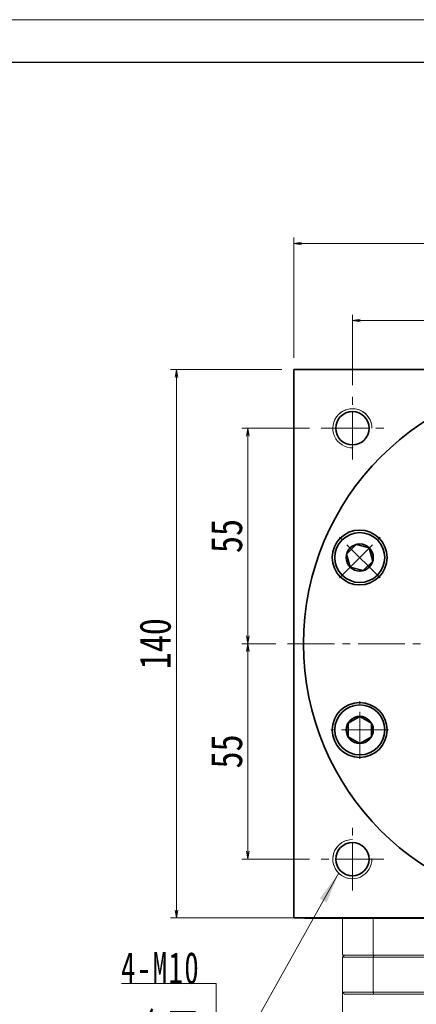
# Model space of a CAD drawing. Header units: millimetres. Extents: x 11 to 930, y 0 to 647.
# Tile 7 of 8: x 488 to 590, y 396 to 647. Entities that reach past the tile are written whole.
import ezdxf

# ---------------------------------------------------------------- set-up
doc = ezdxf.new("R2010")
doc.units = ezdxf.units.MM
doc.set_wipeout_variables(frame=1)
doc.linetypes.add('点画线', pattern=[18, 12, -2, 2, -2])
for name, color, linetype, lineweight in [('中心线层', 1, '点画线', 18), ('图框_外框线', 7, 'Continuous', 18), ('尺寸线层', 3, 'Continuous', 18), ('粗实线', 7, 'Continuous', 40), ('粗实线层', 7, 'Continuous', 35)]:
    doc.layers.add(name, color=color, linetype=linetype, lineweight=lineweight)
doc.styles.add('宋体', font='SimSun.ttf', dxfattribs={"width": 0.8})
doc.styles.add('标准', font='SimSun.ttf', dxfattribs={"width": 0.667})
doc.dimstyles.new('A水平标注$0', dxfattribs={"dimtxt": 3.5, "dimasz": 2, "dimexe": 1.5, "dimexo": 3, "dimgap": 1.1, "dimtad": 1, "dimtoh": 1, "dimdec": 4, "dimdsep": 46, "dimtxsty": '宋体', "dimblk": 'OPEN', "dimcen": 3, "dimclrd": 3, "dimclre": 3, "dimclrt": 6, "dimadec": 0, "dimazin": 0, "dimtm": 1e-09, "dimtfac": 1, "dimtdec": 4, "dimtix": 1, "dimtmove": 0, "dimatfit": 3, "dimldrblk": 'OPEN', "dimfxl": 0, "dimlwd": 13, "dimlwe": 13, "dimarcsym": 0})

# ---------------------------------------------------------------- blocks, each defined once
blk = doc.blocks.new('*X6')
at = {"layer": '尺寸线层', "linetype": 'Continuous'}
blk.add_hatch(color=0, dxfattribs=at).paths.add_polyline_path([(31.37, 46.34), (28.29, 38.78), (26.53, 39.77)], flags=0)
at = {"layer": '尺寸线层', "color": 0, "linetype": 'Continuous'}
blk.add_line((31.37, 46.34), (5.4, 0), dxfattribs=at)
at = {"layer": '尺寸线层', "color": 0}
for p, q in [((0, 18.1), (-24.14, 18.1)), ((0, 0), (0, 18.1)), ((5.4, 0), (0, 0)), ((0, 0), (-24.14, 0))]:
    blk.add_line(p, q, dxfattribs=at)
at = {"layer": '尺寸线层', "color": 0, "insert": (-4.05, 1.62), "char_height": 8.1, "width": 40.1721, "attachment_point": 9, "line_spacing_factor": 1.15057, "style": '标准'}
blk.add_mtext('\\T1.1;4-M10\\P5个面', dxfattribs=at)
blk = doc.blocks.new('_Open')
at = {"color": 0, "linetype": 'ByBlock', "lineweight": -2}
for p, q in [((-1, 0.17), (0, 0)), ((-1, -0.17), (0, 0)), ((0, 0), (-1, 0))]:
    blk.add_line(p, q, dxfattribs=at)
blk = doc.blocks.new('*D26')
at = {"color": 3, "lineweight": 13, "transparency": 16777216}
for p, q in [((558.31, 560.58), (558.31, 591.27)), ((698.31, 560.58), (698.31, 591.27)), ((560.31, 589.77), (696.31, 589.77))]:
    blk.add_line(p, q, dxfattribs=at)
at = {"layer": 'Defpoints', "color": 0, "transparency": 16777216}
for p in [(698.31, 589.77), (558.31, 557.58), (698.31, 557.58)]:
    blk.add_point(p, dxfattribs=at)
at = {"color": 3, "lineweight": 13, "transparency": 16777216, "xscale": 2, "yscale": 2, "zscale": 2, "rotation": 180}
blk.add_blockref('_Open', (558.31, 589.77), dxfattribs=at)
at = {"color": 3, "lineweight": 13, "transparency": 16777216, "xscale": 2, "yscale": 2, "zscale": 2}
blk.add_blockref('_Open', (698.31, 589.77), dxfattribs=at)
at = {"color": 6, "transparency": 16777216, "insert": (628.31, 595.18), "char_height": 8, "attachment_point": 5, "style": '宋体', "bg_fill": 3, "box_fill_scale": 1.1, "bg_fill_color": 257, "bg_fill_transparency": 0}
blk.add_mtext('140', dxfattribs=at)
blk = doc.blocks.new('*D27')
at = {"color": 3, "lineweight": 13, "transparency": 16777216}
for p, q in [((573.31, 553.58), (573.31, 571.58)), ((628.31, 563.58), (628.31, 571.58)), ((626.31, 570.08), (575.31, 570.08))]:
    blk.add_line(p, q, dxfattribs=at)
at = {"layer": 'Defpoints', "color": 0, "transparency": 16777216}
for p in [(573.31, 570.08), (628.31, 560.58), (573.31, 550.58)]:
    blk.add_point(p, dxfattribs=at)
at = {"color": 3, "lineweight": 13, "transparency": 16777216, "xscale": 2, "yscale": 2, "zscale": 2, "rotation": 180}
blk.add_blockref('_Open', (573.31, 570.08), dxfattribs=at)
at = {"color": 3, "lineweight": 13, "transparency": 16777216, "xscale": 2, "yscale": 2, "zscale": 2}
blk.add_blockref('_Open', (628.31, 570.08), dxfattribs=at)
at = {"color": 6, "transparency": 16777216, "insert": (600.81, 575.45), "char_height": 8, "attachment_point": 5, "style": '宋体', "bg_fill": 3, "box_fill_scale": 1.1, "bg_fill_color": 257, "bg_fill_transparency": 0}
blk.add_mtext('55', dxfattribs=at)
blk = doc.blocks.new('*D29')
at = {"color": 3, "lineweight": 13, "transparency": 16777216}
for p, q in [((562.31, 542.58), (545.06, 542.58)), ((546.56, 489.58), (546.56, 540.58)), ((553.74, 487.58), (545.06, 487.58))]:
    blk.add_line(p, q, dxfattribs=at)
at = {"layer": 'Defpoints', "color": 0, "transparency": 16777216}
for p in [(546.56, 542.58), (565.31, 542.58), (556.74, 487.58)]:
    blk.add_point(p, dxfattribs=at)
at = {"color": 3, "lineweight": 13, "transparency": 16777216, "xscale": 2, "yscale": 2, "zscale": 2}
for p, rotation in [((546.56, 542.58), 90), ((546.56, 487.58), 270)]:
    blk.add_blockref('_Open', p, dxfattribs=dict(at, rotation=rotation))
at = {"color": 6, "transparency": 16777216, "insert": (541.2, 515.08), "char_height": 8, "attachment_point": 5, "rotation": 90, "style": '宋体', "bg_fill": 3, "box_fill_scale": 1.1, "bg_fill_color": 257, "bg_fill_transparency": 0}
blk.add_mtext('55', dxfattribs=at)
blk = doc.blocks.new('*D30')
at = {"color": 3, "lineweight": 13, "transparency": 16777216}
for p, q in [((553.74, 487.58), (545.06, 487.58)), ((546.56, 485.58), (546.56, 434.58)), ((562.31, 432.58), (545.06, 432.58))]:
    blk.add_line(p, q, dxfattribs=at)
at = {"layer": 'Defpoints', "color": 0, "transparency": 16777216}
for p in [(556.74, 487.58), (546.56, 432.58), (565.31, 432.58)]:
    blk.add_point(p, dxfattribs=at)
at = {"color": 3, "lineweight": 13, "transparency": 16777216, "xscale": 2, "yscale": 2, "zscale": 2}
for p, rotation in [((546.56, 487.58), 90), ((546.56, 432.58), 270)]:
    blk.add_blockref('_Open', p, dxfattribs=dict(at, rotation=rotation))
at = {"color": 6, "transparency": 16777216, "insert": (541.2, 460.08), "char_height": 8, "attachment_point": 5, "rotation": 90, "style": '宋体', "bg_fill": 3, "box_fill_scale": 1.1, "bg_fill_color": 257, "bg_fill_transparency": 0}
blk.add_mtext('55', dxfattribs=at)
blk = doc.blocks.new('*D31')
at = {"color": 3, "lineweight": 13, "transparency": 16777216}
for p, q in [((555.31, 557.58), (526.87, 557.58)), ((528.37, 555.58), (528.37, 419.58)), ((558.17, 417.58), (526.87, 417.58))]:
    blk.add_line(p, q, dxfattribs=at)
at = {"layer": 'Defpoints', "color": 0, "transparency": 16777216}
for p in [(558.31, 557.58), (528.37, 417.58), (561.17, 417.58)]:
    blk.add_point(p, dxfattribs=at)
at = {"color": 3, "lineweight": 13, "transparency": 16777216, "xscale": 2, "yscale": 2, "zscale": 2}
for p, rotation in [((528.37, 557.58), 90), ((528.37, 417.58), 270)]:
    blk.add_blockref('_Open', p, dxfattribs=dict(at, rotation=rotation))
at = {"color": 6, "transparency": 16777216, "insert": (522.96, 487.58), "char_height": 8, "attachment_point": 5, "rotation": 90, "style": '宋体', "bg_fill": 3, "box_fill_scale": 1.1, "bg_fill_color": 257, "bg_fill_transparency": 0}
blk.add_mtext('140', dxfattribs=at)
blk = doc.blocks.new('*X7')
at = {"layer": '中心线层', "linetype": '点画线', "lineweight": 18}
for p, q in [((0, -7.37), (0, 7.37)), ((-7.37, 0), (7.37, 0))]:
    blk.add_line(p, q, dxfattribs=at)
at = {"layer": '粗实线层'}
for p, q in [((-3.46, 0), (-1.73, 3)), ((-1.73, 3), (1.73, 3)), ((3.46, 0), (1.73, 3)), ((3.46, 0), (1.73, 3)), ((-3.46, 0), (-1.73, -3)), ((3.46, 0), (1.73, -3)), ((-1.73, -3), (1.73, -3))]:
    blk.add_line(p, q, dxfattribs=at)
blk.add_circle((0, 0), 3.46, dxfattribs=at)
for start, end in [(0, 180), (180, 360)]:
    blk.add_arc((0, 0), 6.37, start, end, dxfattribs=at)

msp = doc.modelspace()

# ---------------------------------------------------------------- linework, layer by layer
at = {"color": 7, "linetype": 'Continuous', "lineweight": 15}
for p, q in [((570.80529, 417.57804), (570.80529, 408.07804)), ((578.60871, 417.57804), (578.60871, 408.07804)), ((578.60871, 408.07804), (570.80529, 408.07804)), ((570.80529, 407.57804), (578.60871, 407.57804)), ((570.80529, 407.57804), (570.80529, 398.57804)), ((578.79519, 408.07804), (571.30529, 408.07804)), ((628.30529, 408.07804), (578.60871, 408.07804)), ((578.60871, 407.57804), (678.00187, 407.57804)), ((578.60871, 398.57804), (578.60871, 407.57804)), ((677.81539, 408.07804), (578.79519, 408.07804)), ((578.60871, 398.57804), (570.80529, 398.57804)), ((571.30529, 398.07804), (578.79519, 398.07804)), ((628.30529, 398.57804), (578.60871, 398.57804)), ((578.79519, 398.07804), (620.73891, 398.07804))]:
    msp.add_line(p, q, dxfattribs=at)
at = {"color": 7, "linetype": 'Continuous', "lineweight": 0}
for centre, start, end in [((573.30529, 542.57804), 0, 195), ((573.30529, 432.57804), 90, 285)]:
    msp.add_arc(centre, 5, start, end, dxfattribs=at)
at = {"color": 7, "linetype": 'Continuous', "lineweight": 15}
for points in [[(570.80529, 407.57804), (571.30529, 408.07804)], [(578.60871, 407.57804), (578.79519, 408.07804)], [(570.80529, 362.57804), (570.80529, 398.57804)], [(570.80529, 398.57804), (571.30529, 398.07804)], [(578.60871, 398.57804), (578.79519, 398.07804)]]:
    msp.add_open_spline(points, degree=1, dxfattribs=at)
at = {"layer": '中心线层'}
for p, q in [((573.30529, 534.57804), (573.30529, 550.57804)), ((565.30529, 542.57804), (581.30529, 542.57804)), ((556.73929, 487.57804), (697.05529, 487.57804)), ((573.30529, 424.57804), (573.30529, 440.57804)), ((581.30529, 432.57804), (565.30529, 432.57804))]:
    msp.add_line(p, q, dxfattribs=at)
at = {"layer": '图框_外框线', "color": 3}
msp.add_lwpolyline([(15.11716, 0), (929.92507, 0), (929.92507, 646.89988), (15.11716, 646.89988)], close=True, dxfattribs=at)
at = {"layer": '图框_外框线', "color": 3, "lineweight": 25}
msp.add_lwpolyline([(69.57001, 10.89057), (919.0345, 10.89057), (919.0345, 636.00931), (69.57001, 636.00931)], close=True, dxfattribs=at)
at = {"layer": '粗实线', "color": 0, "lineweight": 40}
msp.add_line((561.17329, 417.57804), (689.80529, 417.57804), dxfattribs=at)
at = {"layer": '粗实线层'}
for p, q in [((558.30529, 417.57804), (558.30529, 557.57804)), ((558.30529, 557.57804), (698.30529, 557.57804))]:
    msp.add_line(p, q, dxfattribs=at)
msp.add_lwpolyline([(698.30529, 417.57804), (558.30529, 417.57804)], dxfattribs=at)
for centre, radius in [((573.30529, 542.57804), 4.25), ((575.16045, 509.59135), 7), ((575.16045, 465.56473), 7), ((573.30529, 432.57804), 4.25)]:
    msp.add_circle(centre, radius, dxfattribs=at)
at = {"layer": '粗实线层', "lineweight": 18}
for centre, start, end in [((573.30529, 542.57804), 0, 271.9231652), ((573.30529, 432.57804), 90, 1.9231652)]:
    msp.add_arc(centre, 5, start, end, dxfattribs=at)

# ---------------------------------------------------------------- block references
at = {"layer": '尺寸线层'}
msp.add_blockref('*X6', (538.46051, 382.74519), dxfattribs=at)

# ---------------------------------------------------------------- next in the draw order: dimensions: what is measured, and where the dimension line sits
dim = msp.add_linear_dim(base=(698.30529, 589.77404), p1=(558.30529, 557.57804), p2=(698.30529, 557.57804), dimstyle='A水平标注$0', override={"dimtxt": 8, "dimgap": 1.5, "dimblk": 'Open', "dimtfill": 1, "dimtfillclr": 256})
dim.commit()
dim.dimension.update_dxf_attribs({"geometry": '*D26', "text_midpoint": (628.30529, 595.18465)})
dim = msp.add_linear_dim(base=(546.56105, 542.57804), p1=(556.73929, 487.57804), p2=(565.30529, 542.57804), angle=90, dimstyle='A水平标注$0', override={"dimtxt": 8, "dimgap": 1.5, "dimblk": 'Open', "dimtfill": 1, "dimtfillclr": 256})
dim.commit()
dim.dimension.update_dxf_attribs({"geometry": '*D29', "text_midpoint": (541.19513, 515.07804)})

# ---------------------------------------------------------------- next in the draw order: dimensions: what is measured, and where the dimension line sits
for base, p1, p2, angle, picture, middle in [((573.30529, 570.08477), (628.30529, 560.57804), (573.30529, 550.57804), 180, '*D27', (600.80529, 575.45069)), ((546.56105, 432.57804), (556.73929, 487.57804), (565.30529, 432.57804), 270, '*D30', (541.19513, 460.07804))]:
    dim = msp.add_linear_dim(base=base, p1=p1, p2=p2, angle=angle, dimstyle='A水平标注$0', override={"dimtxt": 8, "dimgap": 1.5, "dimblk": 'Open', "dimtfill": 1, "dimtfillclr": 256})
    dim.commit()
    dim.dimension.update_dxf_attribs({"geometry": picture, "text_midpoint": middle})

# ---------------------------------------------------------------- next in the draw order: dimensions: what is measured, and where the dimension line sits
dim = msp.add_linear_dim(base=(528.37124, 417.57804), p1=(558.30529, 557.57804), p2=(561.17329, 417.57804), angle=270, dimstyle='A水平标注$0', override={"dimtxt": 8, "dimgap": 1.5, "dimblk": 'Open', "dimtfill": 1, "dimtfillclr": 256})
dim.commit()
dim.dimension.update_dxf_attribs({"geometry": '*D31', "text_midpoint": (522.96063, 487.57804)})

# ---------------------------------------------------------------- next in the draw order: linework, layer by layer
at = {"layer": '粗实线', "color": 0, "lineweight": 40}
msp.add_line((561.17329, 417.57804), (689.80529, 417.57804), dxfattribs=at)
at = {"layer": '粗实线层'}
msp.add_circle((628.30529, 487.57804), 67.5, dxfattribs=at)

# ---------------------------------------------------------------- next in the draw order: wipeouts: each hides what was drawn before it
for points in [[(579.68295, 514.08307), (579.65897, 514.10692), (579.63487, 514.13063), (579.61065, 514.15423), (579.5863, 514.17769), (579.56182, 514.20102), (579.53722, 514.22422), (579.5125, 514.24729), (579.48766, 514.27023), (579.46269, 514.29304), (579.4376, 514.31571), (579.4124, 514.33825), (579.38707, 514.36066), (579.36163, 514.38293), (579.33607, 514.40506), (579.31039, 514.42706), (579.28459, 514.44893), (579.25868, 514.47065), (579.23265, 514.49224), (579.20651, 514.51369), (579.18025, 514.535), (579.15389, 514.55617), (579.12741, 514.5772), (579.10082, 514.59809), (579.07411, 514.61883), (579.0473, 514.63944), (579.02038, 514.6599), (578.99335, 514.68022), (578.96622, 514.7004), (578.93897, 514.72043), (578.91162, 514.74031), (578.91162, 514.74031), (578.66492, 514.91), (578.4105, 515.06789), (578.14895, 515.21365), (577.88082, 515.34694), (577.60673, 515.46748), (577.32727, 515.57499), (577.04306, 515.66924), (576.75473, 515.75002), (576.46293, 515.81716), (576.16829, 515.87049), (575.87146, 515.90991), (575.57312, 515.93532), (575.2739, 515.94667), (574.97449, 515.94394), (574.67553, 515.92713), (574.3777, 515.89628), (574.08164, 515.85146), (573.78802, 515.79277), (573.49749, 515.72032), (573.21068, 515.6343), (572.92824, 515.53488), (572.65079, 515.42229), (572.37894, 515.29678), (572.11329, 515.15862), (571.85443, 515.00811), (571.60294, 514.84561), (571.35937, 514.67145), (571.12426, 514.48603), (570.89813, 514.28976), (570.68148, 514.08307), (570.68148, 514.08307), (570.47479, 513.86642), (570.27852, 513.64029), (570.0931, 513.40518), (569.91894, 513.16161), (569.75643, 512.91012), (569.60593, 512.65126), (569.46777, 512.38561), (569.34225, 512.11376), (569.22966, 511.83631), (569.13025, 511.55386), (569.04422, 511.26706), (568.97178, 510.97653), (568.91308, 510.68291), (568.86826, 510.38685), (568.83741, 510.08902), (568.8206, 509.79006), (568.81787, 509.49064), (568.82923, 509.19143), (568.85464, 508.89308), (568.89406, 508.59626), (568.94739, 508.30162), (569.01452, 508.00981), (569.0953, 507.72149), (569.18955, 507.43728), (569.29707, 507.15782), (569.4176, 506.88372), (569.5509, 506.6156), (569.69665, 506.35404), (569.85455, 506.09963), (570.02424, 505.85292), (570.02424, 505.85292), (570.04412, 505.82557), (570.06415, 505.79833), (570.08433, 505.77119), (570.10465, 505.74417), (570.12511, 505.71725), (570.14571, 505.69043), (570.16646, 505.66373), (570.18735, 505.63714), (570.20838, 505.61066), (570.22955, 505.58429), (570.25086, 505.55804), (570.27231, 505.5319), (570.29389, 505.50587), (570.31562, 505.47996), (570.33748, 505.45416), (570.35948, 505.42848), (570.38162, 505.40292), (570.40389, 505.37747), (570.42629, 505.35215), (570.44883, 505.32694), (570.47151, 505.30186), (570.49432, 505.27689), (570.51725, 505.25205), (570.54033, 505.22732), (570.56353, 505.20273), (570.58686, 505.17825), (570.61032, 505.1539), (570.63391, 505.12967), (570.65763, 505.10557), (570.68148, 505.0816), (570.68148, 505.0816), (570.9232, 504.85222), (571.17659, 504.6358), (571.44096, 504.43294), (571.71559, 504.2442), (571.99971, 504.07008), (572.29256, 503.91108), (572.59333, 503.76762), (572.9012, 503.64009), (573.21532, 503.52886), (573.53483, 503.43422), (573.85886, 503.35642), (574.18651, 503.2957), (574.51689, 503.2522), (574.84909, 503.22606), (575.18221, 503.21733), (575.51533, 503.22606), (575.84754, 503.2522), (576.17792, 503.2957), (576.50557, 503.35642), (576.8296, 503.43422), (577.14911, 503.52886), (577.46322, 503.64009), (577.77109, 503.76762), (578.07186, 503.91108), (578.36471, 504.07008), (578.64884, 504.2442), (578.92347, 504.43294), (579.18784, 504.6358), (579.44123, 504.85222), (579.68295, 505.0816), (579.68295, 505.0816), (579.91233, 505.32332), (580.12875, 505.57671), (580.33161, 505.84108), (580.52035, 506.11571), (580.69446, 506.39983), (580.85347, 506.69268), (580.99693, 506.99346), (581.12445, 507.30132), (581.23569, 507.61544), (581.33033, 507.93495), (581.40812, 508.25898), (581.46885, 508.58663), (581.51234, 508.91701), (581.53849, 509.24922), (581.54721, 509.58233), (581.53849, 509.91545), (581.51234, 510.24766), (581.46885, 510.57804), (581.40812, 510.90569), (581.33033, 511.22972), (581.23569, 511.54923), (581.12445, 511.86335), (580.99693, 512.17121), (580.85347, 512.47198), (580.69446, 512.76483), (580.52035, 513.04896), (580.33161, 513.32359), (580.12875, 513.58796), (579.91233, 513.84135)], [(575.18221, 471.93874), (575.1484, 471.93865), (575.11458, 471.93838), (575.08077, 471.93793), (575.04696, 471.9373), (575.01316, 471.93649), (574.97936, 471.93551), (574.94556, 471.93434), (574.91178, 471.93299), (574.878, 471.93146), (574.84423, 471.92976), (574.81046, 471.92787), (574.77671, 471.92581), (574.74297, 471.92357), (574.70924, 471.92114), (574.67553, 471.91854), (574.64183, 471.91576), (574.60815, 471.9128), (574.57448, 471.90966), (574.54083, 471.90634), (574.50719, 471.90284), (574.47358, 471.89917), (574.43998, 471.89531), (574.40641, 471.89128), (574.37286, 471.88707), (574.33933, 471.88268), (574.30583, 471.87812), (574.27235, 471.87337), (574.23889, 471.86845), (574.20546, 471.86335), (574.17206, 471.85807), (574.17206, 471.85807), (573.87763, 471.80361), (573.58608, 471.73536), (573.29807, 471.65348), (573.01422, 471.55814), (572.73518, 471.44956), (572.46154, 471.32797), (572.19393, 471.19365), (571.93294, 471.04689), (571.67913, 470.88802), (571.43307, 470.71739), (571.19532, 470.53538), (570.96638, 470.34239), (570.74678, 470.13884), (570.53699, 469.92519), (570.33748, 469.70191), (570.1487, 469.4695), (569.97105, 469.22846), (569.80493, 468.97934), (569.65072, 468.72267), (569.50874, 468.45904), (569.37933, 468.18903), (569.26275, 467.91322), (569.15927, 467.63224), (569.06913, 467.34671), (568.99251, 467.05725), (568.92959, 466.76451), (568.88051, 466.46913), (568.84537, 466.17177), (568.82426, 465.87308), (568.81721, 465.57374), (568.81721, 465.57374), (568.82426, 465.27439), (568.84537, 464.97571), (568.88051, 464.67835), (568.92959, 464.38297), (568.99251, 464.09023), (569.06913, 463.80077), (569.15927, 463.51523), (569.26275, 463.23425), (569.37933, 462.95845), (569.50874, 462.68843), (569.65072, 462.4248), (569.80493, 462.16814), (569.97105, 461.91902), (570.1487, 461.67798), (570.33748, 461.44557), (570.53699, 461.22229), (570.74678, 461.00864), (570.96638, 460.80509), (571.19532, 460.6121), (571.43307, 460.43008), (571.67913, 460.25945), (571.93294, 460.10058), (572.19393, 459.95383), (572.46154, 459.81951), (572.73518, 459.69792), (573.01422, 459.58934), (573.29807, 459.494), (573.58608, 459.41212), (573.87763, 459.34387), (574.17206, 459.28941), (574.17206, 459.28941), (574.20546, 459.28413), (574.23889, 459.27903), (574.27235, 459.27411), (574.30583, 459.26936), (574.33933, 459.2648), (574.37286, 459.26041), (574.40641, 459.2562), (574.43998, 459.25216), (574.47358, 459.24831), (574.50719, 459.24463), (574.54083, 459.24114), (574.57448, 459.23782), (574.60815, 459.23468), (574.64183, 459.23172), (574.67553, 459.22894), (574.70924, 459.22634), (574.74297, 459.22391), (574.77671, 459.22167), (574.81046, 459.2196), (574.84423, 459.21772), (574.878, 459.21601), (574.91178, 459.21449), (574.94556, 459.21314), (574.97936, 459.21197), (575.01316, 459.21098), (575.04696, 459.21018), (575.08077, 459.20955), (575.11458, 459.2091), (575.1484, 459.20883), (575.18221, 459.20874), (575.18221, 459.20874), (575.51533, 459.21746), (575.84754, 459.24361), (576.17792, 459.2871), (576.50557, 459.34783), (576.8296, 459.42562), (577.14911, 459.52026), (577.46322, 459.6315), (577.77109, 459.75902), (578.07186, 459.90248), (578.36471, 460.06149), (578.64884, 460.2356), (578.92347, 460.42435), (579.18784, 460.62721), (579.44123, 460.84362), (579.68295, 461.073), (579.91233, 461.31472), (580.12875, 461.56811), (580.33161, 461.83249), (580.52035, 462.10711), (580.69446, 462.39124), (580.85347, 462.68409), (580.99693, 462.98486), (581.12445, 463.29273), (581.23569, 463.60685), (581.33033, 463.92636), (581.40812, 464.25038), (581.46885, 464.57803), (581.51234, 464.90842), (581.53849, 465.24062), (581.54721, 465.57374), (581.54721, 465.57374), (581.53849, 465.90686), (581.51234, 466.23906), (581.46885, 466.56944), (581.40812, 466.8971), (581.33033, 467.22112), (581.23569, 467.54063), (581.12445, 467.85475), (580.99693, 468.16262), (580.85347, 468.46339), (580.69446, 468.75624), (580.52035, 469.04037), (580.33161, 469.31499), (580.12875, 469.57936), (579.91233, 469.83276), (579.68295, 470.07447), (579.44123, 470.30386), (579.18784, 470.52027), (578.92347, 470.72313), (578.64884, 470.91188), (578.36471, 471.08599), (578.07186, 471.245), (577.77109, 471.38846), (577.46322, 471.51598), (577.14911, 471.62721), (576.8296, 471.72186), (576.50557, 471.79965), (576.17792, 471.86038), (575.84754, 471.90387), (575.51533, 471.93002)]]:
    msp.add_wipeout(points).dxf.layer = '粗实线层'

# ---------------------------------------------------------------- next in the draw order: block references
for p, rotation in [((575.18221, 509.58233), 45.00000000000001), ((575.18221, 465.57374), 90)]:
    msp.add_blockref('*X7', p, dxfattribs=dict(at, rotation=rotation))

doc.saveas('drawing.dxf')
